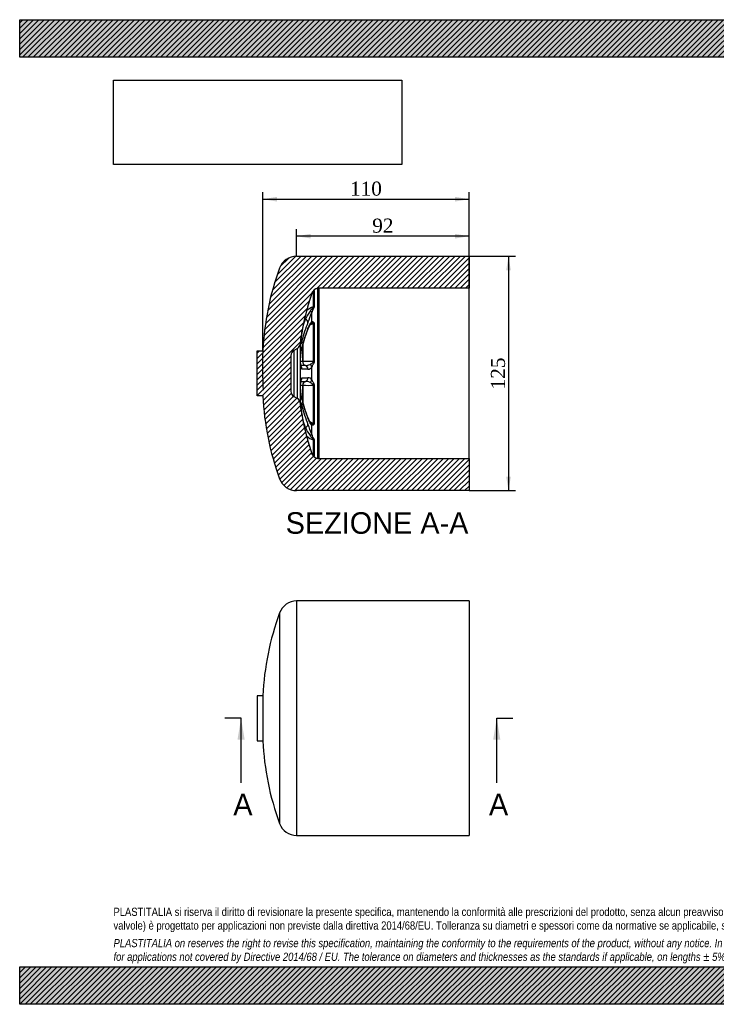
# Model space of a CAD drawing. Header units: millimetres. Extents: x 0 to 742, y 0 to 525.
# Tile 1 of 2: x 0 to 371, y 0 to 525. Entities that reach past the tile are written whole.
import ezdxf
from ezdxf.enums import TextEntityAlignment as Align
from ezdxf.lldxf.tags import DXFTag

# ---------------------------------------------------------------- set-up
doc = ezdxf.new("R2010")
doc.units = ezdxf.units.MM
doc.header["$LTSCALE"] = 2.5
for name, color, linetype in [('CAP125H', 7, 'Continuous'), ('Default', 7, 'Continuous'), ('DV4_Default', 7, 'Continuous')]:
    doc.layers.add(name, color=color, linetype=linetype)
doc.styles.add('SEACAD_Solid_Edge_ANSI', font='seans.ttf')
doc.styles.add('SEACAD_Times_New_Roman', font='times.ttf')
tags = doc.linetypes.add('CENTER2', pattern=[28.575000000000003, 19.05, -3.175, 3.175, -3.175]).pattern_tags.tags
tags[10:11] = [DXFTag(74, 4), DXFTag(75, 0), DXFTag(340, '0'), DXFTag(46, 0.0), DXFTag(50, 0.0), DXFTag(44, 0.0), DXFTag(45, 0.0)]
tags[8:9] = [DXFTag(74, 4), DXFTag(75, 0), DXFTag(340, '0'), DXFTag(46, 0.0), DXFTag(50, 0.0), DXFTag(44, 0.0), DXFTag(45, 0.0)]
tags[6:7] = [DXFTag(74, 4), DXFTag(75, 0), DXFTag(340, '0'), DXFTag(46, 0.0), DXFTag(50, 0.0), DXFTag(44, 0.0), DXFTag(45, 0.0)]
tags[4:5] = [DXFTag(74, 4), DXFTag(75, 0), DXFTag(340, '0'), DXFTag(46, 0.0), DXFTag(50, 0.0), DXFTag(44, 0.0), DXFTag(45, 0.0)]
doc.dimstyles.new('ANSImm', dxfattribs={"dimtxt": 7.5, "dimasz": 7.5, "dimexe": 3.75, "dimexo": 0, "dimgap": 1.875, "dimtad": 1, "dimdsep": 46, "dimtxsty": 'SEACAD_Times_New_Roman', "dimblk1": '_SE_FILLED', "dimblk2": '_SE_FILLED', "dimsah": 1, "dimcen": 3.75, "dimazin": 0, "dimtfac": 0.85, "dimtdec": 3, "dimtofl": 0, "dimtmove": 0, "dimatfit": 3, "dimfxl": 1, "dimarcsym": 0})
picture_1 = doc.add_image_def('image1.jpg', size_in_pixel=(4302, 1260))
pattern_1 = [(45, (0, 0), (-1.414213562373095, 1.414213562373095), [])]

# ---------------------------------------------------------------- blocks, each defined once
blk = doc.blocks.new('SE2')
at = {"layer": 'CAP125H', "color": 7, "linetype": 'Continuous'}
for p, q in [((147.5618645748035, 215.0460022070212), (147.5618645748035, 90.04600220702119)), ((239.5618645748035, 215.0460022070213), (147.5618645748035, 215.0460022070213)), ((239.5618645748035, 215.0460022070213), (239.5618645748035, 90.04600220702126)), ((138.4694095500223, 208.6843580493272), (138.4694095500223, 96.40764636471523)), ((126.5618645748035, 164.5460022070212), (126.5618645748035, 140.5460022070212)), ((129.5618645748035, 164.5460022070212), (126.5618645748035, 164.5460022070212)), ((129.5618645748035, 164.5460022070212), (129.5618645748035, 140.5460022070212)), ((126.5618645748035, 140.5460022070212), (129.5618645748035, 140.5460022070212)), ((147.5618645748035, 90.04600220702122), (239.5618645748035, 90.04600220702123))]:
    blk.add_line(p, q, dxfattribs=at)
for centre, radius, start, end in [((147.5618645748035, 205.3674307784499), 9.678571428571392, 90.00000000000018, 159.9580322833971), ((279.3856866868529, 157.2781051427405), 150, 159.958032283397, 177.2227804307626), ((279.3856866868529, 147.8138992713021), 150, 182.7772195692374, 200.041967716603), ((147.5618645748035, 99.72457363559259), 9.678571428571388, 200.0419677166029, 270)]:
    blk.add_arc(centre, radius, start, end, dxfattribs=at)
blk = doc.blocks.new('SE4')
at = {"color": 7, "linetype": 'Continuous', "style": 'SEACAD_Solid_Edge_ANSI'}
blk.add_text('A', height=11.5, dxfattribs=at).set_placement((250.0864012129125, 112.2960022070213), align=Align.TOP_LEFT)
blk = doc.blocks.new('SE5')
at = {"color": 7, "linetype": 'Continuous', "style": 'SEACAD_Solid_Edge_ANSI'}
blk.add_text('A', height=11.5, dxfattribs=at).set_placement((113.8311648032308, 112.2960022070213), align=Align.TOP_LEFT)
blk = doc.blocks.new('SEANNOT_GROUP')
at = {"linetype": 'Continuous'}
blk.add_hatch(color=7, dxfattribs=at).paths.add_polyline_path([(256.1484167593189, 141.0460019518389), (254.2317500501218, 152.5460022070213), (252.3150833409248, 141.0460019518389)])
at = {"color": 7, "linetype": 'Continuous'}
blk.add_lwpolyline([(254.2317500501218, 118.0460022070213), (254.2317500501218, 152.5460022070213)], dxfattribs=at)
blk = doc.blocks.new('SEANNOT_GROUP1')
at = {"linetype": 'Continuous'}
blk.add_hatch(color=7, dxfattribs=at).paths.add_polyline_path([(119.8931803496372, 141.0460019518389), (117.9765136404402, 152.5460022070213), (116.0598469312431, 141.0460019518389)])
at = {"color": 7, "linetype": 'Continuous'}
blk.add_lwpolyline([(117.9765136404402, 118.0460022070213), (117.9765136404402, 152.5460022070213)], dxfattribs=at)
blk = doc.blocks.new('SE3')
at = {"layer": 'Default', "color": 7, "linetype": 'CENTER2'}
for p, q in [((117.9765136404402, 152.5460022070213), (109.3515136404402, 152.5460022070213)), ((254.2317500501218, 152.5460022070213), (262.8567500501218, 152.5460022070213))]:
    blk.add_line(p, q, dxfattribs=at)
at = {"layer": 'Default', "color": 7, "linetype": 'CENTER2', "const_width": 0.0001}
blk.add_lwpolyline([(254.2317500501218, 152.5460022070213), (117.9765136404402, 152.5460022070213)], dxfattribs=at)
at = {"layer": 'Default'}
for name in ['SEANNOT_GROUP1', 'SEANNOT_GROUP', 'SE5', 'SE4']:
    blk.add_blockref(name, (0, 0), dxfattribs=at)
blk = doc.blocks.new('SE6')
at = {"layer": 'CAP125H', "linetype": 'Continuous'}
h = blk.add_hatch(dxfattribs=at)
h.set_pattern_fill('LINE', scale=0.6299212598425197, angle=45, style=0)
h.set_pattern_definition(pattern_1)
edge = h.paths.add_edge_path()
edge.add_arc((159.4393493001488, 377.7771558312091), 4, 97.03728855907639, 161.1326253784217, ccw=False)
edge.add_arc((159.5618645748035, 376.7846892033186), 5, 90, 97.0372885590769, ccw=False)
edge.add_line((159.5618645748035, 381.7846892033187), (239.5618645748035, 381.7846892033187))
edge.add_line((239.5618645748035, 381.7846892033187), (239.5618645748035, 398.8846892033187))
edge.add_line((239.5618645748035, 398.8846892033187), (147.5618645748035, 398.8846892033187))
edge.add_arc((147.5618645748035, 389.2061177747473), 9.678571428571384, 90, 159.9580322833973)
edge.add_arc((279.3856866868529, 341.1167921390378), 150, 159.958032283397, 177.2227804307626)
edge.add_line((129.5618645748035, 348.3846892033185), (126.5618645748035, 348.3846892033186))
edge.add_line((126.5618645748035, 348.3846892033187), (126.5618645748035, 324.3846892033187))
edge.add_line((126.5618645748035, 324.3846892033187), (129.5618645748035, 324.3846892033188))
edge.add_arc((279.3856866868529, 331.6525862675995), 150, 182.7772195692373, 200.041967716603)
edge.add_arc((147.5618645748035, 283.56326063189), 9.678571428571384, 200.0419677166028, 269.9999999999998)
edge.add_line((147.5618645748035, 273.8846892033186), (239.5618645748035, 273.8846892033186))
edge.add_line((239.5618645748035, 273.8846892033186), (239.5618645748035, 290.9846892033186))
edge.add_line((239.5618645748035, 290.9846892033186), (159.5618645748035, 290.9846892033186))
edge.add_arc((159.5618645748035, 295.9846892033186), 5, 262.96271144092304, 270, ccw=False)
edge.add_arc((159.4393493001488, 294.9922225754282), 4, 198.8673746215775, 262.9627114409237, ccw=False)
edge.add_arc((280.5618645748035, 336.3846892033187), 132, 186.7937568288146, 198.8673746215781, ccw=False)
edge.add_arc((146.5097800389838, 320.4147602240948), 3, 6.793756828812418, 59.99999999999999)
edge.add_line((148.0097800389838, 323.0128364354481), (146.0618645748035, 324.1374659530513))
edge.add_arc((147.5618645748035, 326.7355421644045), 3, 180, 239.999999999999, ccw=False)
edge.add_line((144.5618645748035, 326.7355421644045), (144.5618645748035, 346.0338362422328))
edge.add_arc((147.5618645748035, 346.0338362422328), 3, 120.00000000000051, 180, ccw=False)
edge.add_line((146.0618645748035, 348.6319124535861), (148.0097800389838, 349.7565419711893))
edge.add_arc((146.5097800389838, 352.3546181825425), 3, 300.0000000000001, 353.2062431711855)
edge.add_arc((280.5618645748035, 336.3846892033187), 132, 161.1326253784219, 173.2062431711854, ccw=False)
at = {"layer": 'CAP125H', "color": 7, "linetype": 'Continuous'}
for p, q in [((147.5618645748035, 398.8846892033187), (239.5618645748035, 398.8846892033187)), ((239.5618645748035, 398.8846892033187), (239.5618645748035, 381.7846892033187)), ((155.6542706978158, 378.9329389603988), (155.6542706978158, 379.0706704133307)), ((156.5403776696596, 371.8161488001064), (156.5403776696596, 380.1872930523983)), ((156.9141549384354, 380.4254062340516), (156.9141549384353, 372.0087560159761)), ((158.94928820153, 291.0223560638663), (158.94928820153, 381.747022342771)), ((159.5618645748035, 290.9846892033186), (159.5618645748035, 381.7846892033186)), ((239.5618645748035, 381.7846892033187), (159.5618645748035, 381.7846892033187)), ((239.5618645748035, 290.9846892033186), (239.5618645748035, 381.7846892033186)), ((153.634830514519, 372.5533127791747), (153.636022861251, 372.5574973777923)), ((155.6542706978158, 364.0480952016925), (155.6542706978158, 368.8935950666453)), ((152.253251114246, 365.260669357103), (152.2538563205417, 365.2621682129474)), ((153.63602286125, 363.5995921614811), (153.634830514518, 363.5966391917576)), ((156.5403776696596, 342.6897360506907), (156.5403776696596, 362.8994660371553)), ((156.9141549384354, 363.0436017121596), (156.9141549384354, 342.7240106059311)), ((153.5669218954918, 359.9351386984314), (153.5677897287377, 359.9373770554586)), ((153.6348305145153, 360.322897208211), (153.6360228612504, 360.3258621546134)), ((149.4887152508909, 351.9997308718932), (149.4887152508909, 320.7696475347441)), ((150.8734994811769, 342.6666898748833), (150.8734994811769, 351.8655280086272)), ((150.876124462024, 351.8617741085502), (150.876124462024, 342.6681977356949)), ((126.5618645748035, 348.3846892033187), (129.5618645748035, 348.3846892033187)), ((126.5618645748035, 324.3846892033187), (126.5618645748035, 348.3846892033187)), ((148.0097800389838, 349.7565419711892), (146.0618645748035, 348.6319124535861)), ((146.0618645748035, 348.6319124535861), (146.0618645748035, 324.1374659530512)), ((148.0097800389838, 323.0128364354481), (148.0097800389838, 349.7565419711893)), ((144.5618645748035, 346.0338362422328), (144.5618645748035, 326.7355421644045)), ((150.8734994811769, 342.6666898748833), (150.8761244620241, 342.6681977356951)), ((152.2532511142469, 340.6541357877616), (152.2538563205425, 340.6541314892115)), ((153.6360228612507, 338.6995658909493), (153.6348305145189, 338.6995743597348)), ((155.6542706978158, 332.958403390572), (155.6542706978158, 339.8109750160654)), ((152.2538563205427, 332.1152469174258), (152.2532511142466, 332.1152426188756)), ((153.6348305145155, 334.0698040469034), (153.6360228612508, 334.0698125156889)), ((150.8734994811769, 320.9028696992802), (150.8734994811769, 330.1026885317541)), ((150.8734994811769, 330.1026885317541), (150.8761244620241, 330.1011806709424)), ((150.876124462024, 330.1011806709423), (150.876124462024, 320.8792953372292)), ((156.5403776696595, 309.8699123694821), (156.5403776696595, 330.0796423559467)), ((156.9141549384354, 330.0453678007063), (156.9141549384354, 309.7257766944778)), ((129.5618645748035, 324.3846892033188), (126.5618645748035, 324.3846892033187)), ((146.0618645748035, 324.1374659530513), (148.0097800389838, 323.0128364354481)), ((153.5680231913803, 312.8307692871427), (153.567153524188, 312.8330336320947)), ((153.6360228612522, 312.4435162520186), (153.6348305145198, 312.4464811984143)), ((152.2538563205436, 307.5072101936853), (152.2532511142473, 307.508709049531)), ((153.6348305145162, 309.1727392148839), (153.6360228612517, 309.1697862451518)), ((155.6542706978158, 303.8757833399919), (155.6542706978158, 308.7212832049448)), ((153.6360228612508, 300.2118810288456), (153.6348305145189, 300.2160656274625)), ((156.5403776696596, 292.582085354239), (156.5403776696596, 300.9532296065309)), ((156.9141549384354, 300.7606223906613), (156.9141549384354, 292.3439721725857)), ((155.6542706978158, 293.6987079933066), (155.6542706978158, 293.8364394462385)), ((159.5618645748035, 290.9846892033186), (239.5618645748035, 290.9846892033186)), ((239.5618645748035, 290.9846892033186), (239.5618645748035, 273.8846892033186)), ((239.5618645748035, 273.8846892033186), (147.5618645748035, 273.8846892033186))]:
    blk.add_line(p, q, dxfattribs=at)
for centre, radius, start, end in [((147.5618645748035, 389.2061177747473), 9.678571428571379, 90, 159.9580322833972), ((279.3856866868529, 341.1167921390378), 150, 159.958032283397, 177.2227804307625), ((280.5618645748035, 336.3846892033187), 132, 161.1326253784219, 173.2062431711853), ((256.4078647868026, 343.530604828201), 106.7923779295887, 160.6397795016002, 164.2281907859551), ((159.4393493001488, 377.7771558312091), 4.000000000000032, 97.0372885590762, 161.1326253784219), ((161.5636649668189, 370.2567409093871), 11.12875919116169, 116.8321884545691, 117.3962303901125), ((159.5618645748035, 376.7846892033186), 4.999999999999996, 90, 97.03728855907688), ((280.5970609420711, 336.3809889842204), 132.0145634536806, 164.097419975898, 170.3578174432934), ((173.6215900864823, 355.5716087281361), 23.46245915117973, 143.5463025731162, 155.6050581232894), ((159.0692450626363, 363.1248510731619), 9.051730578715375, 106.2231710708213, 133.3192105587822), ((91.63217709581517, 390.2692078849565), 67.49626132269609, 336.7260861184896, 341.5369337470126), ((218.9970584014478, 337.1300458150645), 70.51738366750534, 157.9558999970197, 166.432668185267), ((218.340155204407, 338.5006370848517), 71.29921612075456, 157.9558987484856, 160.3895290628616), ((166.6348392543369, 355.3707027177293), 13.84204683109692, 146.7538786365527, 160.7059809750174), ((159.3149593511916, 353.8945407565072), 9.422684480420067, 107.1250195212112, 121.6699045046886), ((217.3564985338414, 334.1116133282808), 68.81376661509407, 157.9561211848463, 166.5592065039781), ((219.8538572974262, 333.6427607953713), 71.39180055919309, 158.0551293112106, 166.4558920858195), ((146.5097800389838, 352.3546181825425), 2.999999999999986, 299.9999999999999, 353.2062431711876), ((147.5618645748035, 346.0338362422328), 3.000000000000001, 120.0000000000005, 180), ((139.35053122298, -877.622452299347), 1220.343545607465, 89.45898246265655, 89.51437906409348), ((153.9852513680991, 269.8320496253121), 72.90247692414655, 87.99145449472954, 92.44427765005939), ((140.8485073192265, -867.2313029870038), 1207.939278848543, 89.45903456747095, 89.57492421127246), ((142.3551478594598, -855.9405711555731), 1194.69339519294, 89.45903458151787, 89.6119009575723), ((152.5950308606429, 345.2332513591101), 4.591812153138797, 265.7389607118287, 297.9873257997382), ((153.7821735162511, 340.8223746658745), 2.127833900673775, 266.0615281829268, 331.6198849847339), ((140.8485077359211, 1540.000629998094), 1207.939227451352, 270.4250784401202, 270.5409654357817), ((142.3551483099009, 1528.709893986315), 1194.693339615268, 270.3880990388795, 270.5409654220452), ((152.5950308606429, 327.536127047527), 4.591812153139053, 62.01267420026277, 94.26103928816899), ((153.7821735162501, 331.9470037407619), 2.127833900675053, 28.38011501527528, 93.9384718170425), ((147.5618645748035, 326.7355421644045), 3.000000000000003, 180, 239.999999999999), ((139.3505312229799, 1550.39183070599), 1220.343545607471, 270.4856274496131, 270.5410175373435), ((153.964925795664, 397.592008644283), 67.5614724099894, 267.3796161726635, 272.1846516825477), ((279.3856866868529, 331.6525862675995), 150, 182.7772195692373, 200.041967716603), ((146.5097800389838, 320.4147602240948), 3.000000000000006, 6.793756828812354, 60.00000000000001), ((280.5618645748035, 336.3846892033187), 132, 186.7937568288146, 198.8673746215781), ((217.0935455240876, 338.6314139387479), 68.55648840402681, 193.4695607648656, 202.1067810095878), ((219.8538600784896, 339.1266185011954), 71.39180347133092, 193.5441080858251, 201.9448705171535), ((218.9970556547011, 335.6393317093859), 70.51738079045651, 193.5673316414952, 202.0441001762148), ((280.5970662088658, 336.3883906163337), 132.0145688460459, 189.642182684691, 195.9025798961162), ((218.3401524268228, 334.2687404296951), 71.29921321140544, 199.610514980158, 202.0441014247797), ((166.7123212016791, 317.438372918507), 13.92824299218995, 199.3422738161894, 213.2100852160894), ((159.4390489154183, 319.0208773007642), 9.599086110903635, 238.2886082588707, 252.4238151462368), ((173.6215900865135, 317.197769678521), 23.46245915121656, 204.394941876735, 216.4536974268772), ((91.63217709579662, 282.500170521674), 67.49626132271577, 18.46306625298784, 23.27391388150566), ((158.9712069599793, 309.5298729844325), 8.914468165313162, 226.7806457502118, 254.1759805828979), ((256.4078647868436, 329.2387735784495), 106.7923779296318, 195.7718092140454, 199.3602204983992), ((159.4393493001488, 294.9922225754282), 3.999999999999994, 198.8673746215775, 262.9627114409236), ((161.5604585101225, 302.5099775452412), 11.12493842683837, 242.7063142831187, 243.1763638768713), ((159.5618645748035, 295.9846892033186), 4.99999999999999, 262.962711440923, 270), ((147.5618645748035, 283.56326063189), 9.678571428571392, 200.0419677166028, 269.9999999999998)]:
    blk.add_arc(centre, radius, start, end, dxfattribs=at)
for centre, major_axis, ratio, start_param, end_param in [((155.6515577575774, 381.9606627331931), (2.000000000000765, -3.219891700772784e-12), 0.9897985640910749, 5.172904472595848, 5.395615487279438), ((153.7617313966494, 369.3861542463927), (1.906889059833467, -0.6031368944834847), 0.2344870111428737, 0.2172876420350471, 1.101754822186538), ((155.6515577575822, 373.2506086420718), (1.999999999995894, 6.563948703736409e-12), 0.8006375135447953, 5.172904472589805, 5.395615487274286), ((152.7948085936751, 366.5123972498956), (-1.854399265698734, 0.749135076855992), 0.6818201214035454, 1.314550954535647, 1.554157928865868), ((152.7948085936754, 366.5123972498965), (-1.849751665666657, 0.7605384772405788), 0.6810598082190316, 1.318638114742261, 1.558350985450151), ((151.7116936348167, 364.0089414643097), (1.854399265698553, -0.7491350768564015), 0.6818201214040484, 0.2505208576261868, 1.554157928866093), ((151.7129040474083, 364.0119391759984), (1.854654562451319, -0.7485028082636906), 0.6810087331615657, 0.2502885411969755, 1.553925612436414), ((153.7617313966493, 364.4672377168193), (-1.249255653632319, 1.561845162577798), 0.9268617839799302, 3.143011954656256, 3.857153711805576), ((155.6515577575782, 363.9729296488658), (2.000000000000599, -7.565843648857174e-13), 0.5991490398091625, -1.110280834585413, -0.8875698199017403), ((151.7129040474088, 360.6886071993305), (-1.855397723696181, 0.7466587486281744), 0.6790588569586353, 3.138301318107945, 3.426280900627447), ((151.7116936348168, 360.6855973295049), (-1.85575381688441, 0.7457732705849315), 0.6782649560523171, 3.142687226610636, 3.425957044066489), ((148.4760382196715, 353.9345079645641), (1.94454261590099, -0.4677114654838), 0.6978724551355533, 0.1483903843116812, 0.9313941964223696), ((148.4760382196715, 350.5740633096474), (-1.94477255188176, 0.466754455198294), 0.696362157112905, 3.138684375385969, 3.325107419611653), ((152.7948085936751, 342.5736231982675), (0.01834848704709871, 1.999915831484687), 0.9617253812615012, 1.53306927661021, 2.865718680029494), ((152.7948085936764, 342.5736231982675), (-0.01950250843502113, -1.999904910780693), 0.9604487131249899, 4.674449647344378, 6.007863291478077), ((155.651557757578, 342.9449989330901), (2.000000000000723, -8.43790179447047e-14), 0.1424738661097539, -1.11028083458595, -0.8875698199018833), ((148.4760382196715, 338.7608824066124), (-0.01275184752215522, -1.999959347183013), 0.9858727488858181, 1.559348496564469, 2.318456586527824), ((151.7116936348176, 338.7346483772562), (-0.01834848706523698, -1.999915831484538), 0.9617253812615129, 1.562081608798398, 2.865718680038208), ((151.712904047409, 338.7346397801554), (-0.01006187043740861, -1.999974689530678), 0.9617130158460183, 1.558096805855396, 2.861733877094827), ((153.7617313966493, 339.8628884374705), (1.715896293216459, -1.027472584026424), 0.8211976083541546, 0.6002663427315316, 1.484733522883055), ((148.4760382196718, 334.0084960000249), (0.01275184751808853, -1.999959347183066), 0.9858727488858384, 0.8446534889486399, 1.582244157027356), ((152.7948085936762, 330.1957552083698), (-0.01834848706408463, 1.99991583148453), 0.9617253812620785, 0.2758739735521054, 1.608523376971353), ((152.7948085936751, 330.1957552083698), (-0.01950250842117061, 1.99990491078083), 0.9604487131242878, 0.2753220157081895, 1.608735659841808), ((151.7116936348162, 334.0347300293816), (0.01834848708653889, -1.999915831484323), 0.9617253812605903, 0.275873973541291, 1.579511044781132), ((151.7129040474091, 334.0347386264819), (0.01006187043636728, -1.999974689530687), 0.9617130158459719, 0.279858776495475, 1.583495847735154), ((153.7617313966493, 332.9064899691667), (1.715896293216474, 1.027472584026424), 0.8211976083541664, 4.798451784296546, 5.682918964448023), ((155.6515577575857, 329.824379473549), (1.999999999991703, -1.105263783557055e-12), 0.1424738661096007, 0.8875698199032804, 1.1102808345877), ((148.4760382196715, 322.1953150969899), (-1.944772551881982, -0.4667544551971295), 0.6963621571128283, 2.958077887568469, 3.144180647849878), ((148.4760382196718, 318.8348704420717), (1.944542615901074, 0.4677114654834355), 0.6978724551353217, 5.36485955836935, 6.13479492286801), ((151.7129040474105, 312.0807712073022), (-1.855397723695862, -0.7466587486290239), 0.6790588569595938, 2.856904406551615, 3.144836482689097), ((151.7116936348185, 312.0837810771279), (-1.855753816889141, -0.7457732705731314), 0.6782649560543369, 2.857228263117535, 3.140980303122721), ((153.7617313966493, 308.3021406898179), (-1.249255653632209, -1.561845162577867), 0.9268617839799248, 2.426031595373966, 3.140253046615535), ((155.6515577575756, 308.7964487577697), (2.000000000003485, 2.372856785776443e-12), 0.5991490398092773, 0.8875698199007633, 1.110280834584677), ((152.7948085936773, 306.2569811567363), (-1.854399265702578, -0.7491350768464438), 0.6818201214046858, 4.729027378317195, 4.968494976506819), ((152.794808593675, 306.2569811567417), (-1.849751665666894, -0.7605384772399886), 0.6810598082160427, 4.724834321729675, 4.964565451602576), ((151.7116936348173, 308.7604369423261), (1.854399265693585, 0.7491350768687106), 0.6818201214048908, 4.729027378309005, 6.032664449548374), ((151.7129040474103, 308.757439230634), (1.854654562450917, 0.7485028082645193), 0.6810087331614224, 4.729259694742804, 6.032896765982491), ((153.7617313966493, 303.3832241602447), (1.906889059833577, 0.6031368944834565), 0.2344870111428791, 5.181430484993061, 6.065897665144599), ((155.651557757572, 299.5187697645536), (2.000000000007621, 1.269099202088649e-11), 0.8006375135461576, 0.8875698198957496, 1.110280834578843), ((155.6515577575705, 290.8087156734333), (2.000000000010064, 3.595593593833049e-10), 0.9897985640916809, 0.8875698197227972, 1.110280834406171)]:
    blk.add_ellipse(centre, major_axis=major_axis, ratio=ratio, start_param=start_param, end_param=end_param, dxfattribs=at)
for points, knots in [([(155.6478951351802, 378.902993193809), (155.6987488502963, 379.0366522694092), (155.7958606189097, 379.2873325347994), (155.9993625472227, 379.6265620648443), (156.2155991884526, 379.9079317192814), (156.3774324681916, 380.0750148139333), (156.4885701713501, 380.1714384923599), (156.534252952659, 380.2058024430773), (156.5409099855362, 380.2104847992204), (156.5406637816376, 380.2103348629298)], [0, 0, 0, 0, 0.1675907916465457, 0.3737838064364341, 0.5494068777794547, 0.7103604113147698, 0.8014354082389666, 0.8733398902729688, 0.9067219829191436, 0.9067219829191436, 0.9067219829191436, 0.9067219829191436]), ([(155.6542706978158, 378.9329389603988), (155.7356690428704, 379.1564581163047), (155.8369928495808, 379.3621002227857), (156.0642986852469, 379.7293695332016), (156.1906516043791, 379.8918862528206), (156.4535339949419, 380.1699734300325), (156.591924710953, 380.2861283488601), (156.7660109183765, 380.399551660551), (156.8182910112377, 380.4270907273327), (156.8927082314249, 380.451193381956), (156.9141549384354, 380.4473293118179), (156.9141549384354, 380.4254062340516)], [0, 0, 0, 0, 0.2500000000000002, 0.2500000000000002, 0.5000000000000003, 0.5000000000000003, 0.7500000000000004, 0.7500000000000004, 0.8750000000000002, 0.8750000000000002, 1, 1, 1, 1]), ([(154.7498591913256, 369.5123677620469), (155.0023434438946, 369.9209195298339), (155.300893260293, 370.3105259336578), (155.8017159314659, 370.8800763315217), (155.977473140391, 371.0660274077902), (156.2365540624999, 371.3454454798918), (156.3225653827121, 371.4383870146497), (156.4388323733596, 371.5844763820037), (156.4742732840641, 371.6329216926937), (156.5281502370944, 371.7303627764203), (156.544256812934, 371.7786014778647), (156.5403776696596, 371.8161488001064)], [0, 0, 0, 0, 0.500000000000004, 0.500000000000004, 0.750000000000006, 0.750000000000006, 0.8750000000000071, 0.8750000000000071, 0.9375000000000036, 0.9375000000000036, 1, 1, 1, 1]), ([(156.9141549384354, 372.0087560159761), (156.9141549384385, 371.916643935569), (156.8927545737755, 371.8110790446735), (156.8183505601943, 371.5853360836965), (156.7660326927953, 371.4648727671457), (156.5924166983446, 371.0977726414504), (156.4542137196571, 370.8396291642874), (156.1900857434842, 370.3075904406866), (156.062110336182, 370.0324908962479), (155.835608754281, 369.4732210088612), (155.7357313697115, 369.1874455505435), (155.6542706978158, 368.8935950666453)], [0, 0, 0, 0, 0.1250000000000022, 0.1250000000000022, 0.2500000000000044, 0.2500000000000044, 0.500000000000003, 0.500000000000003, 0.7500000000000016, 0.7500000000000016, 1, 1, 1, 1]), ([(153.6360228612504, 360.3258621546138), (153.792516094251, 360.7147375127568), (153.9524838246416, 361.0949055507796), (154.2792342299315, 361.8304785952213), (154.4460137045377, 362.1858780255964), (154.7011261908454, 362.6846595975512), (154.7869870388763, 362.8451025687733), (154.9603371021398, 363.1502289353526), (155.0481978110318, 363.2954765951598), (155.3109487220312, 363.6941959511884), (155.4849507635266, 363.9126631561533), (155.6542706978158, 364.0480952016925)], [0, 0, 0, 0, 0.2500000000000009, 0.2500000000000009, 0.5000000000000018, 0.5000000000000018, 0.6250000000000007, 0.6250000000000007, 0.7499999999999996, 0.7499999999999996, 1, 1, 1, 1]), ([(156.5403776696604, 362.8994660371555), (156.5442253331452, 362.9524188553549), (156.5286062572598, 362.9967249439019), (156.4751105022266, 363.0617878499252), (156.4392745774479, 363.0837739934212), (156.3232813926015, 363.1338682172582), (156.2365356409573, 363.1463261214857), (155.9773317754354, 363.1620519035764), (155.801390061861, 363.1409602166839), (155.4698128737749, 363.0712932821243), (155.3118246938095, 363.0209511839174), (155.1011800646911, 362.9318210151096), (155.0407212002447, 362.9032908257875), (154.9821731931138, 362.8726413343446)], [0, 0, 0, 0, 0.06250000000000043, 0.06250000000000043, 0.1250000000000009, 0.1250000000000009, 0.2500000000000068, 0.2500000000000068, 0.5000000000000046, 0.5000000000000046, 0.7500000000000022, 0.7500000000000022, 0.8546547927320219, 0.8546547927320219, 0.8546547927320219, 0.8546547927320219]), ([(155.6542706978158, 364.0480952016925), (155.7356690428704, 364.0705733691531), (155.8369928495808, 364.0715673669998), (156.064298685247, 364.0305354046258), (156.1906516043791, 363.9891207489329), (156.4535339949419, 363.8528567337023), (156.591924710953, 363.7586152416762), (156.7660109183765, 363.5509877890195), (156.8182910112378, 363.4695482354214), (156.892708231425, 363.2779240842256), (156.9141549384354, 363.1667993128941), (156.9141549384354, 363.0436017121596)], [0, 0, 0, 0, 0.2499999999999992, 0.2499999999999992, 0.4999999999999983, 0.4999999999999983, 0.7499999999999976, 0.7499999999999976, 0.8749999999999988, 0.8749999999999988, 1, 1, 1, 1]), ([(149.7517030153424, 353.4492694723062), (149.7862773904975, 353.8319347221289), (149.8331641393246, 354.2670185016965), (150.0259840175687, 355.8420138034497), (150.22083443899, 357.158734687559), (150.4474684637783, 358.4927175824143)], [0.6423114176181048, 0.6423114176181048, 0.6423114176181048, 0.6423114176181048, 0.75, 0.75, 1, 1, 1, 1]), ([(150.4474684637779, 353.6725703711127), (150.2208341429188, 352.7303225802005), (150.0268923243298, 352.0912454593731), (149.7553606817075, 351.5815355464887), (149.6817186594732, 351.7248338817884), (149.6818244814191, 352.5294213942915), (149.7060126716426, 352.9435739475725), (149.7517030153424, 353.4492694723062)], [0, 0, 0, 0, 0.25, 0.25, 0.4999999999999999, 0.4999999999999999, 0.6423114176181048, 0.6423114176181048, 0.6423114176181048, 0.6423114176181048]), ([(149.7015243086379, 352.3640933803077), (149.7015501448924, 352.364010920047), (149.7003192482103, 352.3793661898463), (149.698213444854, 352.4545721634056), (149.6997179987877, 352.6080092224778), (149.7092024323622, 352.8420732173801), (149.7292602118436, 353.1560649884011), (149.7496177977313, 353.390561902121), (149.7615148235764, 353.5262332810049)], [0.4829832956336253, 0.4829832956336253, 0.4829832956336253, 0.4829832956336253, 0.5313261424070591, 0.6046069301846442, 0.6917667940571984, 0.790719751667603, 0.8988127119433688, 1, 1, 1, 1]), ([(150.4474684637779, 338.725416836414), (150.2208341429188, 338.7268618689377), (150.0268923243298, 339.1322500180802), (149.7553606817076, 340.6295822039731), (149.6817186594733, 341.7154664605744), (149.6818535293, 344.1897544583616), (149.7564480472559, 345.5891593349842), (150.0259840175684, 348.1965309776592), (150.2208344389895, 349.4179914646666), (150.4474684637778, 350.3622816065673)], [0, 0, 0, 0, 0.2499999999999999, 0.2499999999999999, 0.4999999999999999, 0.4999999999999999, 0.7499999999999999, 0.7499999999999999, 1, 1, 1, 1]), ([(149.9716937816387, 339.9065324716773), (149.9716992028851, 339.9065161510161), (149.9714242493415, 339.9071852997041), (149.9612362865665, 339.9343763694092), (149.9315968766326, 340.03788466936), (149.8912777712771, 340.2173287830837), (149.8460371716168, 340.477964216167), (149.8010214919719, 340.8234065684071), (149.7606084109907, 341.246188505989), (149.7280933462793, 341.7392113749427), (149.7063598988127, 342.2967149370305), (149.6969887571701, 342.9061987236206), (149.7005565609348, 343.5544379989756), (149.7179966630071, 344.2353243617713), (149.7493259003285, 344.9376779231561), (149.79384764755, 345.6491341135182), (149.8514841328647, 346.3598136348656), (149.9213307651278, 347.0592950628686), (150.0018845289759, 347.7374151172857), (150.0918959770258, 348.3821932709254), (150.1901415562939, 348.9878357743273), (150.2925763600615, 349.5316751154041), (150.3732376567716, 349.9147160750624), (150.4131468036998, 350.07199465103), (150.420757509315, 350.1019074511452)], [0.1590486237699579, 0.1590486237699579, 0.1590486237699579, 0.1590486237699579, 0.1609998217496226, 0.1863900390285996, 0.2153992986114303, 0.2482027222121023, 0.2844061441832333, 0.3234670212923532, 0.3636906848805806, 0.4062200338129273, 0.4502495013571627, 0.4942303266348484, 0.5390722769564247, 0.5843659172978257, 0.6297778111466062, 0.6755761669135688, 0.7212053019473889, 0.7667680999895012, 0.8125781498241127, 0.8578081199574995, 0.9027280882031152, 0.9477217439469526, 0.9914530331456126, 1, 1, 1, 1]), ([(154.7498591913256, 341.1784451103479), (155.0023434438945, 341.344587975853), (155.300893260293, 341.5287793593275), (155.8017159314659, 341.8569806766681), (155.977473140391, 341.9736442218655), (156.2365540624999, 342.182345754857), (156.3225653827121, 342.2567443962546), (156.4388323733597, 342.3954127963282), (156.4742732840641, 342.4449372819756), (156.5281502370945, 342.559656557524), (156.544256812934, 342.625436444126), (156.5403776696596, 342.6897360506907)], [0, 0, 0, 0, 0.5000000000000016, 0.5000000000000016, 0.7500000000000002, 0.7500000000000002, 0.8750000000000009, 0.8750000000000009, 0.9375000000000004, 0.9375000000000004, 1, 1, 1, 1]), ([(156.9141549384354, 342.7240106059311), (156.9141549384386, 342.5718407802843), (156.8927545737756, 342.4186609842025), (156.8183505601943, 342.1234906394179), (156.7660326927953, 341.9806970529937), (156.5924166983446, 341.5746167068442), (156.4542137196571, 341.3253377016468), (156.1900857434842, 340.8523093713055), (156.062110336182, 340.6282907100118), (155.835608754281, 340.2042033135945), (155.7357313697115, 340.002852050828), (155.6542706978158, 339.8109750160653)], [0, 0, 0, 0, 0.1250000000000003, 0.1250000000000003, 0.2500000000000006, 0.2500000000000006, 0.5000000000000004, 0.5000000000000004, 0.7500000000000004, 0.7500000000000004, 1, 1, 1, 1]), ([(150.4474684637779, 322.4070968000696), (150.2208341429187, 323.3513881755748), (150.0268923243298, 324.5637707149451), (149.7553606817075, 327.1910281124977), (149.6817186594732, 328.5834020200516), (149.6818535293, 331.0571287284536), (149.756448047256, 332.1460803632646), (150.0259840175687, 333.6318314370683), (150.22083443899, 334.0425165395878), (150.4474684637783, 334.0439615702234)], [0, 0, 0, 0, 0.2500000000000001, 0.2500000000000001, 0.5000000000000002, 0.5000000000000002, 0.7500000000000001, 0.7500000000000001, 1, 1, 1, 1]), ([(150.4208710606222, 322.6661912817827), (150.4143676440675, 322.6918280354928), (150.3767562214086, 322.8404225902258), (150.2996870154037, 323.2039735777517), (150.1999750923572, 323.7255505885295), (150.1031480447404, 324.3133745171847), (150.0133080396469, 324.9458872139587), (149.9318773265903, 325.6141583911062), (149.8608254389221, 326.3070786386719), (149.8016858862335, 327.0153724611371), (149.7549553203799, 327.7278363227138), (149.7214938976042, 328.4351570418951), (149.7021103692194, 329.1251450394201), (149.6966273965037, 329.7877512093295), (149.7046334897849, 330.4107620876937), (149.7258941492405, 330.9858719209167), (149.7588239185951, 331.504116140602), (149.8013677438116, 331.9537038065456), (149.8488085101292, 332.3096826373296), (149.8957214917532, 332.5737260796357), (149.9359749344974, 332.7490684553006), (149.9634333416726, 332.8419098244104), (149.9703039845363, 332.8594234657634), (149.9702357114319, 332.8592635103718)], [0, 0, 0, 0, 0.007318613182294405, 0.04933959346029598, 0.09254380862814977, 0.1368836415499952, 0.1815714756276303, 0.2267147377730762, 0.2723325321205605, 0.3177584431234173, 0.3634658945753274, 0.4093368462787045, 0.4549254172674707, 0.5003260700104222, 0.5456269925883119, 0.5898174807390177, 0.6341655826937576, 0.6775975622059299, 0.7188590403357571, 0.7552729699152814, 0.7883098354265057, 0.8173031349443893, 0.8402227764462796, 0.8402227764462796, 0.8402227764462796, 0.8402227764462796]), ([(156.5403776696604, 330.0796423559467), (156.5442253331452, 330.1434201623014), (156.5286062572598, 330.208297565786), (156.4751105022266, 330.3231009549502), (156.4392745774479, 330.3733624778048), (156.3232813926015, 330.5119299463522), (156.2365356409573, 330.587050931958), (155.9773317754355, 330.7958411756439), (155.801390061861, 330.9125969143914), (155.469812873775, 331.1299161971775), (155.3118246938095, 331.2297270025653), (155.0148533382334, 331.4189042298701), (154.8760690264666, 331.5078831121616), (154.7498591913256, 331.5909332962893)], [0, 0, 0, 0, 0.06250000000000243, 0.06250000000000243, 0.1250000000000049, 0.1250000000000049, 0.2500000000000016, 0.2500000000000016, 0.500000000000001, 0.500000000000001, 0.7500000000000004, 0.7500000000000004, 1, 1, 1, 1]), ([(155.6542706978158, 332.958403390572), (155.7356690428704, 332.7666731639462), (155.8369928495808, 332.5624367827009), (156.064298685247, 332.1371395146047), (156.1906516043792, 331.9160536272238), (156.453533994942, 331.4452600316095), (156.591924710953, 331.1958275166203), (156.7660109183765, 330.7887746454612), (156.8182910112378, 330.6460626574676), (156.8927082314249, 330.3509625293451), (156.9141549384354, 330.1976724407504), (156.9141549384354, 330.0453678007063)], [0, 0, 0, 0, 0.2499999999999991, 0.2499999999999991, 0.499999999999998, 0.499999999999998, 0.7499999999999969, 0.7499999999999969, 0.8749999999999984, 0.8749999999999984, 1, 1, 1, 1]), ([(149.7575415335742, 319.2553192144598), (149.7078117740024, 319.7923455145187), (149.681745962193, 320.2285400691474), (149.6818535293, 321.045315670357), (149.756448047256, 321.1859209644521), (150.0259840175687, 320.6797186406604), (150.22083443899, 320.0390545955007), (150.4474684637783, 319.0968080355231)], [0.3512187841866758, 0.3512187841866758, 0.3512187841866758, 0.3512187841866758, 0.5, 0.5, 0.75, 0.75, 1, 1, 1, 1]), ([(149.7675508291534, 319.1765860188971), (149.7537480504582, 319.3305436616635), (149.7305056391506, 319.5925613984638), (149.7082200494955, 319.9409342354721), (149.698921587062, 320.1893347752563), (149.6984539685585, 320.3412429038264), (149.7008430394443, 320.3975954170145), (149.7014006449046, 320.4042119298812), (149.7014001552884, 320.4041801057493)], [0, 0, 0, 0, 0.1108608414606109, 0.2258453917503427, 0.3359940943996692, 0.4236595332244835, 0.497128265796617, 0.5225784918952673, 0.5225784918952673, 0.5225784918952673, 0.5225784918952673]), ([(150.4474684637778, 314.2766608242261), (150.2208341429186, 315.6106454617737), (150.0268923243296, 316.9198251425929), (149.8361582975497, 318.4779516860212), (149.7913736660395, 318.8899696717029), (149.7575415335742, 319.2553192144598)], [0, 0, 0, 0, 0.25, 0.25, 0.3512187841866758, 0.3512187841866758, 0.3512187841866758, 0.3512187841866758]), ([(155.6542706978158, 308.7212832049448), (155.4849507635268, 308.8567152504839), (155.3109487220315, 309.0751824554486), (155.0481978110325, 309.4739018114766), (154.9603371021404, 309.6191494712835), (154.7869870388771, 309.9242758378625), (154.7011261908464, 310.0847188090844), (154.4460137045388, 310.5835003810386), (154.2792342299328, 310.9388998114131), (153.9524838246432, 311.674472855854), (153.7925160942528, 312.0546408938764), (153.6360228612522, 312.4435162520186)], [0, 0, 0, 0, 0.2499999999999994, 0.2499999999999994, 0.3749999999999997, 0.3749999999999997, 0.5000000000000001, 0.5000000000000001, 0.75, 0.75, 1, 1, 1, 1]), ([(154.9756249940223, 309.8997292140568), (155.1745833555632, 309.7942890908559), (155.3956149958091, 309.7137593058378), (155.8017159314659, 309.628290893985), (155.9774731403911, 309.6073269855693), (156.2365540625, 309.6230574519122), (156.3225653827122, 309.6353314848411), (156.4388323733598, 309.6853488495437), (156.4742732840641, 309.7069417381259), (156.5281502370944, 309.7717382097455), (156.544256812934, 309.8165263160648), (156.5403776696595, 309.8699123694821)], [0.1418492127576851, 0.1418492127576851, 0.1418492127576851, 0.1418492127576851, 0.5000000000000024, 0.5000000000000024, 0.7499999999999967, 0.7499999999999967, 0.8749999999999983, 0.8749999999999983, 0.9374999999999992, 0.9374999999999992, 1, 1, 1, 1]), ([(156.9141549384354, 309.7257766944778), (156.9141549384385, 309.6026881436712), (156.8927545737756, 309.4916240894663), (156.8183505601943, 309.2999331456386), (156.7660326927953, 309.2184558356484), (156.5924166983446, 309.0112716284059), (156.4542137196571, 308.9168813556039), (156.1900857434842, 308.7799569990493), (156.062110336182, 308.7382463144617), (155.835608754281, 308.6977660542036), (155.7357313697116, 308.6987878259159), (155.6542706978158, 308.7212832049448)], [0, 0, 0, 0, 0.1249999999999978, 0.1249999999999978, 0.2499999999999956, 0.2499999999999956, 0.499999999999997, 0.499999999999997, 0.7499999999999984, 0.7499999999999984, 1, 1, 1, 1]), ([(156.5403776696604, 300.9532296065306), (156.5442253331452, 300.9904722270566), (156.5286062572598, 301.037916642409), (156.4751105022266, 301.1352102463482), (156.4392745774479, 301.1843046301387), (156.3232813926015, 301.330174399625), (156.2365356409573, 301.4239536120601), (155.9773317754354, 301.7035018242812), (155.801390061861, 301.8897110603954), (155.4698128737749, 302.2667138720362), (155.3118246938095, 302.458209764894), (155.0148533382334, 302.8514044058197), (154.8760690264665, 303.0527870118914), (154.7498591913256, 303.2570106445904)], [0, 0, 0, 0, 0.06250000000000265, 0.06250000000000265, 0.1250000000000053, 0.1250000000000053, 0.2500000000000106, 0.2500000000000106, 0.5000000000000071, 0.5000000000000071, 0.7500000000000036, 0.7500000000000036, 1, 1, 1, 1]), ([(155.6542706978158, 303.8757833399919), (155.7356690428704, 303.5821576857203), (155.8369928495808, 303.2923298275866), (156.064298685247, 302.7319006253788), (156.1906516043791, 302.4606526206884), (156.4535339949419, 301.9311139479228), (156.591924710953, 301.6726045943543), (156.7660109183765, 301.3045723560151), (156.8182910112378, 301.1841866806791), (156.892708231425, 300.958476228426), (156.9141549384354, 300.8528160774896), (156.9141549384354, 300.7606223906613)], [0, 0, 0, 0, 0.25, 0.25, 0.5, 0.5, 0.75, 0.75, 0.875, 0.875, 1, 1, 1, 1]), ([(156.5414546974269, 292.5585832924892), (156.5414817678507, 292.5585728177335), (156.5370057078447, 292.5616698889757), (156.5005637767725, 292.5885282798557), (156.412887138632, 292.6625023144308), (156.2813879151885, 292.79119452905), (156.0973569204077, 293.0053784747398), (155.8989872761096, 293.304364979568), (155.7346608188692, 293.6128873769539), (155.6722346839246, 293.8046945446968), (155.6512066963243, 293.8698827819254)], [0.09611212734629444, 0.09611212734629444, 0.09611212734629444, 0.09611212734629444, 0.1188045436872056, 0.18606915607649, 0.2699335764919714, 0.3881069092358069, 0.5394210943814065, 0.728613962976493, 0.9216477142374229, 1, 1, 1, 1]), ([(156.9141549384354, 292.3439721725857), (156.9141549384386, 292.3220685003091), (156.8927545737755, 292.318180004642), (156.8183505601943, 292.3422584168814), (156.7660326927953, 292.3698256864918), (156.5924166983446, 292.4829033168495), (156.4542137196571, 292.5986943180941), (156.1900857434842, 292.8780823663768), (156.062110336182, 293.0431132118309), (155.835608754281, 293.4099528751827), (155.7357313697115, 293.6127491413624), (155.6542706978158, 293.8364394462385)], [0, 0, 0, 0, 0.125, 0.125, 0.25, 0.25, 0.5, 0.5, 0.75, 0.75, 1, 1, 1, 1])]:
    blk.add_open_spline(points, degree=3, knots=knots, dxfattribs=at)
at = {"layer": 'DV4_Default', "color": 7, "linetype": 'CENTER2'}
blk.add_arc((300.6602652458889, 340.0847703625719), 171.2995953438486, 177.2227804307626, 184.2517865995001, dxfattribs=at)
blk = doc.blocks.new('DMBLK15')
at = {"layer": 'Default', "linetype": 'Continuous'}
for points in [[(137.0618646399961, 430.5441015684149), (129.5618645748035, 429.2941015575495), (137.0618646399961, 428.0441015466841)], [(232.0618639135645, 430.5441015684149), (232.0618639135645, 428.0441015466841), (239.5618639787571, 429.2941015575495)]]:
    blk.add_hatch(color=7, dxfattribs=at).paths.add_polyline_path(points)
at = {"layer": 'Default', "color": 7, "linetype": 'Continuous'}
for p, q in [((129.5618645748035, 348.3846892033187), (129.5618645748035, 433.0441015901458)), ((239.5618645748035, 290.9846892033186), (239.5618645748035, 433.0441015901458)), ((129.5618645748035, 429.2941015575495), (239.5618639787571, 429.2941015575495))]:
    blk.add_line(p, q, dxfattribs=at)
at = {"layer": 'Default', "color": 7, "linetype": 'Continuous', "style": 'SEACAD_Times_New_Roman'}
blk.add_text('110', height=7.5, dxfattribs=at).set_placement((176.0310585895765, 438.6691015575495), align=Align.TOP_LEFT)
blk = doc.blocks.new('_SE_FILLED')
at = {"color": 0}
blk.add_line((0, 0), (-1, 0), dxfattribs=at)
blk.add_solid([(0, 0), (-1, -0.1665), (-1, 0.1665), (0, 0)], dxfattribs=at)
blk = doc.blocks.new('DMBLK16')
at = {"layer": 'Default', "linetype": 'Continuous'}
for points in [[(155.061862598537, 410.8177880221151), (147.5618625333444, 409.5677880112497), (155.061862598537, 408.3177880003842)], [(232.0618645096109, 410.8177880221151), (232.0618645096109, 408.3177880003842), (239.5618645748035, 409.5677880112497)]]:
    blk.add_hatch(color=7, dxfattribs=at).paths.add_polyline_path(points)
at = {"layer": 'Default', "color": 7, "linetype": 'Continuous'}
for p, q in [((239.5618645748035, 409.5677880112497), (147.5618625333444, 409.5677880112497)), ((147.5618645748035, 398.8846892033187), (147.5618645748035, 413.317788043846)), ((239.5618645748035, 398.8846892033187), (239.5618645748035, 413.317788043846))]:
    blk.add_line(p, q, dxfattribs=at)
at = {"layer": 'Default', "color": 7, "linetype": 'Continuous', "style": 'SEACAD_Times_New_Roman'}
blk.add_text('92', height=7.5, dxfattribs=at).set_placement((187.8746597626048, 418.9427880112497), align=Align.TOP_LEFT)
blk = doc.blocks.new('DMBLK17')
at = {"layer": 'Default', "linetype": 'Continuous'}
for points in [[(261.7565549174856, 391.3846891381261), (260.5065549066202, 398.8846892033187), (259.2565548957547, 391.3846891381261)], [(261.7565549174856, 281.3846874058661), (259.2565548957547, 281.3846874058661), (260.5065549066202, 273.8846873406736)]]:
    blk.add_hatch(color=7, dxfattribs=at).paths.add_polyline_path(points)
at = {"layer": 'Default', "color": 7, "linetype": 'Continuous'}
for p, q in [((239.5618645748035, 398.8846892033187), (264.2565549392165, 398.8846892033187)), ((260.5065549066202, 398.8846892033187), (260.5065549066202, 273.8846873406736)), ((239.5618645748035, 273.8846892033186), (264.2565549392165, 273.8846892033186))]:
    blk.add_line(p, q, dxfattribs=at)
at = {"layer": 'Default', "color": 7, "linetype": 'Continuous', "style": 'SEACAD_Times_New_Roman'}
blk.add_text('125', height=7.5, rotation=90, dxfattribs=at).set_placement((251.1315549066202, 327.8538825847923), align=Align.TOP_LEFT)

msp = doc.modelspace()

# ---------------------------------------------------------------- hatches: boundary and pattern name
at = {"layer": 'Default', "linetype": 'Continuous'}
h = msp.add_hatch(dxfattribs=at)
h.set_pattern_fill('LINE', scale=0.6299212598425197, angle=45, style=0)
h.set_pattern_definition(pattern_1)
h.paths.add_polyline_path([(742.5, 505.0000082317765), (742.5, 525.0000082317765), (6.375789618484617e-06, 525.0000082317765), (6.375789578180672e-06, 505.0000082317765)])
for points in [[(742.5, 505.0000082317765), (742.5, 525.0000082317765), (6.375789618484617e-06, 525.0000082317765), (6.375789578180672e-06, 505.0000082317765)], [(742.4999898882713, -7.163097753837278e-06), (742.4999898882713, 19.99999999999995), (-1.011172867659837e-05, 19.99999999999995), (-1.011172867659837e-05, -7.16309784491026e-06)]]:
    msp.add_hatch(color=7, dxfattribs=at).paths.add_polyline_path(points)
h = msp.add_hatch(dxfattribs=at)
h.set_pattern_fill('LINE', scale=0.6299212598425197, angle=45, style=0)
h.set_pattern_definition(pattern_1)
h.paths.add_polyline_path([(742.4999898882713, -7.163097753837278e-06), (742.4999898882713, 19.99999999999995), (-1.011172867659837e-05, 19.99999999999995), (-1.011172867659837e-05, -7.16309784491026e-06)])

# ---------------------------------------------------------------- linework, layer by layer
at = {"layer": 'Default', "color": 7, "linetype": 'Continuous'}
for p, q in [((6.375789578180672e-06, 525.0000082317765), (742.4999999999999, 525.0000082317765)), ((6.375789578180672e-06, 505.0000082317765), (6.375789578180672e-06, 525.0000082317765)), ((742.5, 505.0000082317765), (6.375789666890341e-06, 505.0000082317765)), ((-1.011172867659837e-05, 19.99999999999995), (742.4999898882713, 19.99999999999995)), ((-1.011172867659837e-05, -7.163097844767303e-06), (-1.011172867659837e-05, 19.99999999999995)), ((742.4999898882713, -7.163097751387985e-06), (-1.011172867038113e-05, -7.163097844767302e-06))]:
    msp.add_line(p, q, dxfattribs=at)

# ---------------------------------------------------------------- block references
at = {"layer": 'Default'}
for name in ['SE6', 'SE2', 'SE3']:
    msp.add_blockref(name, (0, 0), dxfattribs=at)

# ---------------------------------------------------------------- texts
at = {"layer": 'Default', "color": 7, "linetype": 'Continuous', "style": 'SEACAD_Solid_Edge_ANSI'}
msp.add_text('SEZIONE A-A', height=11.5, dxfattribs=at).set_placement((141.742097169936, 262.3846892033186), align=Align.TOP_LEFT)
at = {"layer": 'Default', "insert": (49.99998988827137, 51.50591305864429), "char_height": 4.375, "width": 642.4999999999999, "attachment_point": 1}
msp.add_mtext("{\\fArial Narrow|b0||i0||c0|p34;\\C7;\\H4.375;\\W1.;PLASTITALIA si riserva il diritto di revisionare la presente specifica, mantenendo la conformità alle prescrizioni del prodotto, senza alcun preavviso. In caso di assegnazione d'ordine si riserva di compiere una più dettagliata analisi tecnico/qualitativa. Il presente prodotto (ad esclusione delle \\P}{\\fArial Narrow|b0||i0||c0|p34;\\C7;\\H4.375;\\W1.;valvole) è progettato per applicazioni non previste dalla direttiva 2014/68/EU. Tolleranza su diametri e spessori come da normative se applicabile, su lunghezze ±5%, su angoli ±2°, se non diversamente specificato.\\P}{\\fArial Narrow|b0||i0||c0|p34;\\C7;\\H1.25;\\W1.;   \\P}{\\fArial Narrow|b0||i1||c0|p34;\\C7;\\H4.375;\\W1.;PLASTITALIA on reserves the right to revise this specification, maintaining the conformity to the requirements of the product, without any notice. In case of assignation of order on will reserve to make a more detailed analysis technical/qualitative. This product (excluding valves) is designed \\P}{\\fArial Narrow|b0||i1||c0|p34;\\C7;\\H4.375;\\W1.;for applications not covered by Directive 2014/68 / EU. The tolerance on diameters and thicknesses as the standards if applicable, on lengths ± 5%, on angles ± 2 °, unless otherwise indicated.\\P}", dxfattribs=at)

# ---------------------------------------------------------------- dimensions: what is measured, and where the dimension line sits
at = {"layer": 'Default', "color": 7, "linetype": 'Continuous'}
for base, p1, p2, picture, middle in [((239.5618645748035, 429.2941015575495), (129.5618645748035, 348.3846892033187), (239.5618645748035, 290.9846892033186), 'DMBLK15', (184.5618642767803, 429.2941015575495)), ((147.5618645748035, 409.5677880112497), (239.5618645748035, 398.8846892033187), (147.5618645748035, 398.8846892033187), 'DMBLK16', (193.561863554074, 409.5677880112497))]:
    dim = msp.add_linear_dim(base=base, p1=p1, p2=p2, text='\\A1;<>', dimstyle='ANSImm', dxfattribs=at)
    dim.commit()
    dim.dimension.update_dxf_attribs({"geometry": picture, "text_midpoint": middle, "dimtype": 160})
dim = msp.add_linear_dim(base=(260.5065549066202, 398.8846892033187), p1=(239.5618645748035, 398.8846892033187), p2=(239.5618645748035, 273.8846892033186), angle=270, text='\\A1;<>', dimstyle='ANSImm', dxfattribs=at)
dim.commit()
dim.dimension.update_dxf_attribs({"geometry": 'DMBLK17', "text_midpoint": (260.5065549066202, 336.3846882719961), "dimtype": 161})

# ---------------------------------------------------------------- pictures from other files: only their frames are drawn
image = msp.add_image(picture_1, insert=(50.00000637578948, 447.7579448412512), size_in_units=(153.64285714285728, 45))
image.dxf.flags = 7

doc.saveas('drawing.dxf')
